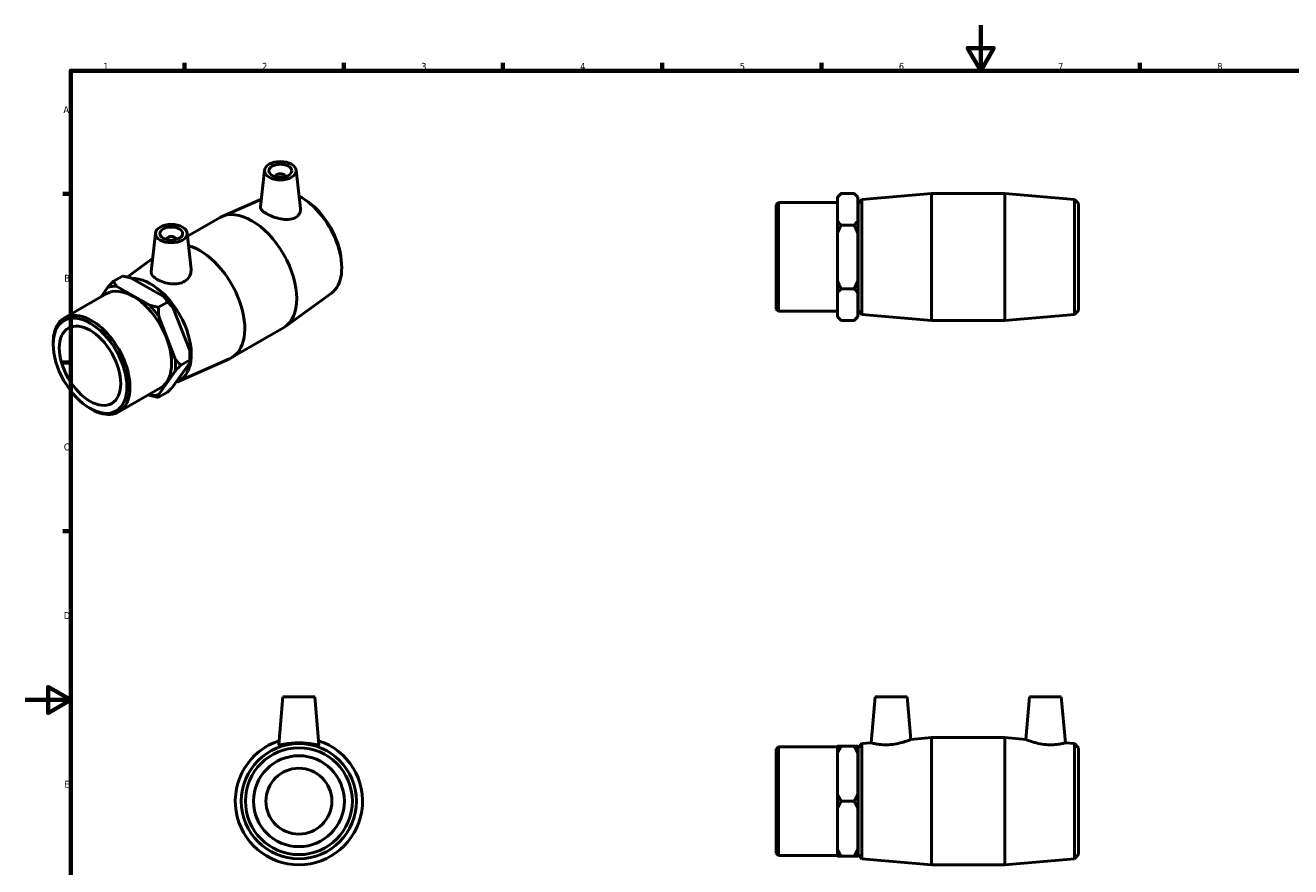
# Model space of a CAD drawing. Header units: millimetres. Extents: x 0 to 895, y -151 to 594.
# Tile 2 of 3: x 0 to 557, y 224 to 594. Entities that reach past the tile are written whole.
import ezdxf

# ---------------------------------------------------------------- set-up
doc = ezdxf.new("R2010")
doc.units = ezdxf.units.MM
doc.layers.add('Border (ANSI)', color=7, linetype='Continuous', lineweight=70)
doc.layers.add('Visible (ANSI)', color=7, linetype='Continuous', lineweight=50)
doc.styles.add('Note Text (ANSI)', font='tahoma.ttf')

# ---------------------------------------------------------------- blocks, each defined once
blk = doc.blocks.new('Borders Default Border')
at = {"layer": 'Border (ANSI)'}
for p, q in [((70.08, 574), (70.08, 577.45)), ((140.17, 574), (140.17, 577.45)), ((210.25, 574), (210.25, 577.45)), ((280.33, 574), (280.33, 577.45)), ((350.42, 574), (350.42, 577.45)), ((490.58, 574), (490.58, 577.45)), ((20, 519.75), (16.55, 519.75)), ((20, 445.5), (16.55, 445.5)), ((20, 371.25), (16.55, 371.25))]:
    blk.add_line(p, q, dxfattribs=at)
at = {"layer": 'Border (ANSI)', "flags": 128}
for points in [[(420.5, 594), (420.5, 574), (414.73, 584), (426.27, 584), (420.5, 574)], [(20, 20), (20, 574), (821, 574), (821, 20), (20, 20)], [(0, 297), (20, 297), (10, 302.77), (10, 291.23), (20, 297)]]:
    blk.add_lwpolyline(points, dxfattribs=at)
at = {"layer": 'Border (ANSI)', "color": 230, "true_color": 0xff0080, "char_height": 3.05, "attachment_point": 7, "style": 'Note Text (ANSI)'}
for s, insert in [('1', (34.35, 574.4)), ('2', (104.2, 574.4)), ('3', (174.26, 574.34)), ('4', (244.23, 574.4)), ('5', (314.48, 574.34)), ('6', (384.49, 574.34)), ('7', (454.6, 574.4)), ('8', (524.63, 574.33)), ('A', (16.78, 555.35)), ('B', (17.15, 481.1)), ('C', (16.95, 406.8)), ('D', (16.96, 332.6)), ('E', (17.21, 258.35))]:
    blk.add_mtext(s, dxfattribs=dict(at, insert=insert))

msp = doc.modelspace()

# ---------------------------------------------------------------- linework, layer by layer
at = {"layer": 'Visible (ANSI)'}
for p, q in [((105.264, 530.213), (103.531, 514.049)), ((119.237, 530.213), (121.051, 513.289)), ((110.25, 527.325), (110.25, 527.512)), ((114.25, 527.325), (114.25, 527.512)), ((357.431, 518.344), (359.111, 520.024)), ((357.431, 518.141), (357.431, 518.344)), ((357.431, 507.907), (357.431, 518.141)), ((359.111, 520.024), (364.751, 520.024)), ((366.431, 518.344), (364.751, 520.024)), ((366.431, 518.344), (366.431, 518.141)), ((366.431, 518.141), (366.431, 507.907)), ((368.205, 517.369), (398.865, 520.024)), ((398.865, 464.024), (398.865, 520.024)), ((398.865, 520.024), (431.198, 520.024)), ((431.198, 464.024), (431.198, 520.024)), ((461.857, 517.369), (431.198, 520.024)), ((103.899, 517.489), (86.59, 509.83)), ((124.187, 516.467), (123.131, 517.196)), ((330.531, 514.97), (331.487, 515.926)), ((330.531, 469.079), (330.531, 514.97)), ((331.487, 515.926), (331.487, 468.123)), ((331.487, 515.926), (357.431, 515.926)), ((366.531, 515.544), (368.205, 517.369)), ((366.531, 468.504), (366.531, 515.544)), ((368.205, 517.369), (368.205, 466.679)), ((461.857, 466.679), (461.857, 517.369)), ((463.531, 515.544), (461.857, 517.369)), ((463.531, 515.544), (463.531, 468.504)), ((71.378, 501.131), (85.703, 509.38)), ((357.431, 502.259), (357.431, 507.907)), ((366.431, 512.024), (366.531, 512.024)), ((366.431, 507.907), (366.431, 502.259)), ((57.251, 502.564), (55.426, 485.539)), ((71.224, 502.564), (72.936, 486.603)), ((357.431, 481.79), (357.431, 502.259)), ((359.111, 506.024), (364.751, 506.024)), ((366.431, 502.259), (366.431, 481.79)), ((62.238, 499.863), (62.238, 499.677)), ((66.238, 499.863), (66.238, 499.677)), ((44.801, 483.17), (56.048, 491.344)), ((139.094, 490.58), (139.195, 489.301)), ((42.791, 483.584), (38.803, 481.288)), ((54.751, 470.735), (40.278, 479.07)), ((46.642, 482.735), (61.115, 474.4)), ((357.431, 476.141), (357.431, 481.79)), ((366.431, 481.79), (366.431, 476.141)), ((17.242, 465.227), (35.587, 475.791)), ((36.284, 478.704), (33.332, 474.492)), ((134.758, 476.127), (114.483, 461.393)), ((357.431, 465.907), (357.431, 476.141)), ((364.751, 478.024), (359.111, 478.024)), ((366.431, 476.141), (366.431, 465.907)), ((62.59, 472.183), (58.602, 469.886)), ((65.109, 469.434), (72.346, 450.774)), ((330.531, 469.079), (331.487, 468.123)), ((331.487, 468.123), (357.431, 468.123)), ((366.431, 472.024), (366.531, 472.024)), ((366.531, 468.504), (368.205, 466.679)), ((463.531, 468.504), (461.857, 466.679)), ((65.982, 447.11), (58.745, 465.769)), ((357.431, 465.704), (357.431, 465.907)), ((357.431, 465.704), (359.111, 464.024)), ((364.751, 464.024), (359.111, 464.024)), ((366.431, 465.704), (364.751, 464.024)), ((366.431, 465.907), (366.431, 465.704)), ((368.205, 466.679), (398.865, 464.024)), ((398.865, 464.024), (431.198, 464.024)), ((461.857, 466.679), (431.198, 464.024)), ((90.785, 447.685), (113.648, 460.851)), ((12.269, 453.468), (12.269, 454.247)), ((66.978, 437.095), (89.898, 447.236)), ((68.502, 444.361), (72.49, 446.658)), ((72.49, 448.026), (72.49, 446.658)), ((58.745, 431.453), (65.982, 441.777)), ((72.346, 445.442), (65.109, 435.117)), ((41.097, 423.801), (59.442, 434.366)), ((54.25, 431.375), (54.751, 431.086)), ((58.602, 430.237), (62.59, 432.534)), ((28.431, 425.402), (29.104, 425.011)), ((113.417, 298.427), (111.574, 277.366)), ((127.417, 298.427), (113.417, 298.427)), ((127.417, 298.427), (129.259, 277.366)), ((374.081, 298.427), (372.305, 278.127)), ((374.081, 298.427), (388.081, 298.427)), ((388.081, 298.427), (389.725, 279.636)), ((441.981, 298.427), (440.337, 279.636)), ((455.981, 298.427), (441.981, 298.427)), ((455.981, 298.427), (457.757, 278.127)), ((389.725, 279.636), (398.865, 280.427)), ((398.865, 224.427), (398.865, 280.427)), ((398.865, 280.427), (431.198, 280.427)), ((431.198, 224.427), (431.198, 280.427)), ((440.337, 279.636), (431.198, 280.427)), ((330.531, 275.373), (331.487, 276.329)), ((330.531, 229.482), (330.531, 275.373)), ((331.487, 276.329), (331.487, 228.526)), ((331.487, 276.329), (357.431, 276.329)), ((357.431, 273.415), (357.431, 276.676)), ((357.431, 255.688), (357.431, 273.415)), ((364.751, 276.676), (359.111, 276.676)), ((366.431, 276.676), (366.431, 273.415)), ((366.431, 273.415), (366.431, 255.688)), ((366.531, 275.947), (368.205, 277.772)), ((366.531, 228.907), (366.531, 275.947)), ((368.205, 277.772), (372.305, 278.127)), ((368.205, 277.772), (368.205, 227.082)), ((461.857, 277.772), (457.757, 278.127)), ((461.857, 227.082), (461.857, 277.772)), ((463.531, 275.947), (461.857, 277.772)), ((463.531, 275.947), (463.531, 228.907)), ((366.431, 272.427), (366.531, 272.427)), ((357.431, 249.166), (357.431, 255.688)), ((359.111, 252.427), (364.751, 252.427)), ((366.431, 255.688), (366.431, 249.166)), ((357.431, 231.44), (357.431, 249.166)), ((366.431, 249.166), (366.431, 231.44)), ((330.531, 229.482), (331.487, 228.526)), ((331.487, 228.526), (357.431, 228.526)), ((357.431, 228.179), (357.431, 231.44)), ((366.431, 232.427), (366.531, 232.427)), ((366.431, 231.44), (366.431, 228.179)), ((366.531, 228.907), (368.205, 227.082)), ((463.531, 228.907), (461.857, 227.082)), ((359.111, 228.179), (364.751, 228.179)), ((368.205, 227.082), (398.865, 224.427)), ((398.865, 224.427), (431.198, 224.427)), ((461.857, 227.082), (431.198, 224.427))]:
    msp.add_line(p, q, dxfattribs=at)
for radius in [25.345, 23.52, 20, 14.5]:
    msp.add_circle((120.417, 252.427), radius, dxfattribs=at)
msp.add_arc((120.417, 252.427), 28, 108.09352, 71.90648, dxfattribs=at)
for centre, major_axis, ratio in [((112.25, 529.964), (7, 0), 0.5758617), ((112.25, 529.964), (5, 0), 0.5758617), ((64.238, 502.316), (7, 0), 0.5758617), ((64.238, 502.316), (5, 0), 0.5758617), ((28.493, 444.125), (11.451, -19.884), 0.5780931), ((28.493, 444.125), (9.542, -16.57), 0.5780931)]:
    msp.add_ellipse(centre, major_axis=major_axis, ratio=ratio, dxfattribs=at)
for centre, major_axis, ratio, start_param, end_param in [((112.25, 527.512), (-2, 0), 0.5758617, 2.9729035, 6.4518745), ((121.355, 497.6), (12.648, -21.964), 0.5780931, 0.0613908, 2.4081293), ((122.539, 498.282), (-11.737, 20.382), 0.5780931, 4.0243245, 5.4004534), ((99.676, 485.116), (-13.973, 24.264), 0.5780931, 3.1415927, 6.2831853), ((64.238, 499.863), (-2, 0), 0.5758617, 2.9729035, 6.4518745), ((76.812, 471.95), (13.973, -24.264), 0.5780931, 6.2217945, 8.8960322), ((47.515, 455.078), (-11.928, 20.713), 0.5780931, 3.1415927, 6.2831853), ((47.515, 455.078), (-13.135, 22.808), 0.5780931, 5.8990973, 6.1475419), ((55.133, 459.465), (12.648, -21.964), 0.5780931, 6.1732558, 9.1212292), ((53.879, 458.743), (-13.135, 22.808), 0.5780931, 4.8518998, 5.1003444), ((47.515, 455.078), (13.135, -22.808), 0.5780931, 1.7103071, 1.9587517), ((29.169, 444.514), (11.928, -20.713), 0.5780931, 5.4958534, 10.2121098), ((47.515, 455.078), (13.135, -22.808), 0.5780931, 0.6631096, 0.9115542), ((53.879, 458.743), (-13.135, 22.808), 0.5780931, 3.9289245, 4.0531468), ((47.515, 455.078), (13.135, -22.808), 0.5780931, 5.8990973, 6.1475419)]:
    msp.add_ellipse(centre, major_axis=major_axis, ratio=ratio, start_param=start_param, end_param=end_param, dxfattribs=at)
for points in [[(357.431, 518.141), (358.141, 519.054), (359.111, 520.024)], [(364.751, 520.024), (365.722, 519.054), (366.431, 518.141)], [(359.111, 506.024), (358.141, 506.995), (357.431, 507.907)], [(366.431, 507.907), (365.722, 506.995), (364.751, 506.024)], [(357.431, 502.259), (358.141, 504.083), (359.111, 506.024)], [(364.751, 506.024), (365.722, 504.083), (366.431, 502.259)], [(38.803, 481.288), (37.431, 479.913), (36.284, 478.704)], [(40.278, 479.07), (39.489, 480.102), (38.803, 481.288)], [(42.791, 483.584), (44.85, 483.189), (46.642, 482.735)], [(359.111, 478.024), (358.141, 479.965), (357.431, 481.79)], [(366.431, 481.79), (365.722, 479.965), (364.751, 478.024)], [(61.115, 474.4), (61.904, 473.368), (62.59, 472.183)], [(357.431, 476.141), (358.141, 477.054), (359.111, 478.024)], [(364.751, 478.024), (365.722, 477.054), (366.431, 476.141)], [(58.602, 469.886), (56.543, 470.281), (54.751, 470.735)], [(58.745, 465.769), (58.602, 467.721), (58.602, 469.886)], [(62.59, 472.183), (63.963, 470.808), (65.109, 469.434)], [(359.111, 464.024), (358.141, 464.995), (357.431, 465.907)], [(366.431, 465.907), (365.722, 464.995), (364.751, 464.024)], [(68.502, 444.361), (67.129, 445.735), (65.982, 447.11)], [(72.346, 450.774), (72.49, 448.822), (72.49, 446.658)], [(72.49, 446.658), (72.49, 446.074), (72.346, 445.442)], [(65.982, 441.777), (67.129, 442.987), (68.502, 444.361)], [(65.109, 435.117), (63.963, 433.908), (62.59, 432.534)], [(54.751, 431.086), (56.543, 430.632), (58.602, 430.237)], [(58.602, 430.237), (58.602, 430.821), (58.745, 431.453)], [(359.111, 276.676), (358.141, 276.676), (357.431, 276.676)], [(357.431, 273.415), (358.141, 274.995), (359.111, 276.676)], [(366.431, 276.676), (365.722, 276.676), (364.751, 276.676)], [(364.751, 276.676), (365.722, 274.995), (366.431, 273.415)], [(359.111, 252.427), (358.141, 254.108), (357.431, 255.688)], [(357.431, 249.166), (358.141, 250.746), (359.111, 252.427)], [(366.431, 255.688), (365.722, 254.108), (364.751, 252.427)], [(364.751, 252.427), (365.722, 250.746), (366.431, 249.166)], [(359.111, 228.179), (358.141, 229.86), (357.431, 231.44)], [(366.431, 231.44), (365.722, 229.86), (364.751, 228.179)], [(357.431, 228.179), (358.141, 228.179), (359.111, 228.179)], [(364.751, 228.179), (365.722, 228.179), (366.431, 228.179)]]:
    msp.add_rational_spline(points, [1, 1.00241153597, 1], degree=2, dxfattribs=at)
for points, knots in [([(118.726, 509.253), (117.937, 508.848), (116.93, 508.594), (114.728, 508.459), (113.532, 508.572), (111.308, 508.997), (110.128, 509.334), (107.943, 510.148), (106.937, 510.622), (105.339, 511.541), (104.653, 512.042), (103.747, 513.009), (103.526, 513.479), (103.523, 513.952), (103.525, 514), (103.531, 514.049)], [0, 0, 0, 0, 0.3461581, 0.3461581, 0.6923161, 0.6923161, 1.0311078, 1.0311078, 1.3698994, 1.3698994, 1.7086911, 1.7086911, 2.0474827, 2.0474827, 2.0863273, 2.0863273, 2.0863273, 2.0863273]), ([(121.051, 513.289), (121.062, 513.192), (121.069, 513.096), (121.097, 512.281), (120.914, 511.516), (120.099, 510.19), (119.466, 509.633), (118.726, 509.253)], [4.65286814, 4.65286814, 4.65286814, 4.65286814, 4.69581217, 4.69581217, 5.0202959, 5.0202959, 5.34477962, 5.34477962, 5.34477962, 5.34477962]), ([(70.262, 481.345), (69.478, 480.847), (68.493, 480.472), (66.353, 480.096), (65.198, 480.091), (63.042, 480.323), (61.892, 480.577), (59.772, 481.268), (58.802, 481.702), (57.262, 482.589), (56.589, 483.101), (55.679, 484.155), (55.441, 484.7), (55.411, 485.325), (55.415, 485.432), (55.427, 485.539)], [0, 0, 0, 0, 0.3244837, 0.3244837, 0.6489675, 0.6489675, 0.9757289, 0.9757289, 1.3024904, 1.3024904, 1.6292519, 1.6292519, 1.9560133, 1.9560133, 2.0213895, 2.0213895, 2.0213895, 2.0213895]), ([(72.935, 486.603), (72.954, 486.425), (72.964, 486.248), (72.967, 485.212), (72.742, 484.281), (71.809, 482.611), (71.099, 481.876), (70.262, 481.345)], [4.5820668, 4.5820668, 4.5820668, 4.5820668, 4.65246348, 4.65246348, 4.99862155, 4.99862155, 5.34477962, 5.34477962, 5.34477962, 5.34477962]), ([(389.725, 279.636), (389.725, 279.636), (389.499, 279.539), (388.594, 279.183), (387.917, 278.926), (386.348, 278.409), (385.343, 278.113), (383.125, 277.621), (381.912, 277.432), (380.762, 277.338)], [3.9748802, 3.9748802, 3.9748802, 3.9748802, 4.3136718, 4.3136718, 4.6524635, 4.6524635, 4.9986216, 4.9986216, 5.3447796, 5.3447796, 5.3447796, 5.3447796]), ([(449.3, 277.338), (448.151, 277.432), (446.937, 277.621), (444.72, 278.113), (443.714, 278.409), (442.146, 278.926), (441.468, 279.183), (440.564, 279.539), (440.337, 279.636), (440.337, 279.636)], [0, 0, 0, 0, 0.3461581, 0.3461581, 0.6923161, 0.6923161, 1.0311078, 1.0311078, 1.3698994, 1.3698994, 1.3698994, 1.3698994]), ([(129.259, 277.366), (129.26, 277.356), (129.259, 277.347), (129.225, 277.25), (128.975, 277.237), (128.038, 277.351), (127.351, 277.474), (125.792, 277.723), (124.81, 277.865), (122.667, 278.069), (121.506, 278.127), (119.327, 278.127), (118.166, 278.069), (116.023, 277.865), (115.042, 277.723), (113.482, 277.474), (112.795, 277.351), (111.858, 277.237), (111.609, 277.25), (111.577, 277.338)], [2.7079184, 2.7079184, 2.7079184, 2.7079184, 2.7397988, 2.7397988, 3.0642826, 3.0642826, 3.3887663, 3.3887663, 3.7155278, 3.7155278, 4.0422892, 4.0422892, 4.3690507, 4.3690507, 4.6958122, 4.6958122, 5.0202959, 5.0202959, 5.3447796, 5.3447796, 5.3447796, 5.3447796]), ([(380.762, 277.338), (379.685, 277.25), (378.54, 277.237), (376.451, 277.351), (375.505, 277.474), (374.016, 277.723), (373.371, 277.865), (372.515, 278.069), (372.305, 278.127), (372.305, 278.127)], [0, 0, 0, 0, 0.3244837, 0.3244837, 0.6489675, 0.6489675, 0.9757289, 0.9757289, 1.3024904, 1.3024904, 1.3024904, 1.3024904]), ([(457.757, 278.127), (457.757, 278.127), (457.547, 278.069), (456.692, 277.865), (456.047, 277.723), (454.557, 277.474), (453.611, 277.351), (451.522, 277.237), (450.378, 277.25), (449.3, 277.338)], [4.0422892, 4.0422892, 4.0422892, 4.0422892, 4.3690507, 4.3690507, 4.6958122, 4.6958122, 5.0202959, 5.0202959, 5.3447796, 5.3447796, 5.3447796, 5.3447796])]:
    msp.add_open_spline(points, degree=3, knots=knots, dxfattribs=at)
msp.add_open_spline([(111.577, 277.338), (111.574, 277.347), (111.573, 277.356), (111.574, 277.366)], degree=3, dxfattribs=at)

# ---------------------------------------------------------------- block references
msp.add_blockref('Borders Default Border', (0, 0))

doc.saveas('drawing.dxf')
